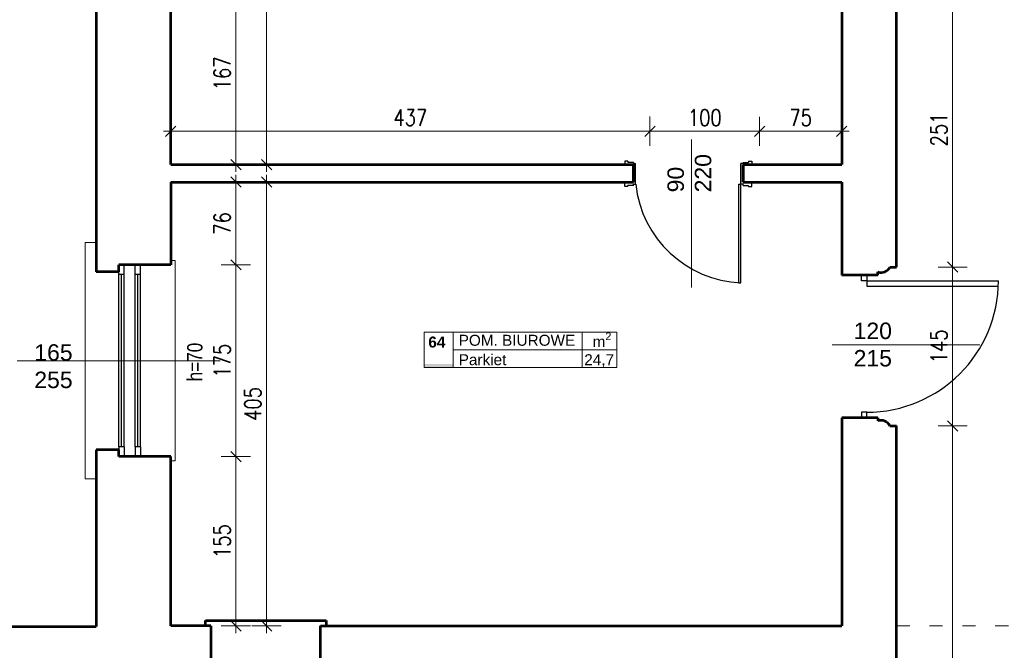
# Model space of a CAD drawing. Header units: millimetres. Extents: x 56977 to 67992, y 30187 to 42235.
# Tile 116 of 130: x 64161 to 65059, y 39674 to 40250. Entities that reach past the tile are written whole.
import ezdxf

# ---------------------------------------------------------------- set-up
doc = ezdxf.new("R2010")
doc.units = ezdxf.units.MM
doc.header["$MEASUREMENT"] = 0
doc.linetypes.add('ACAD_ISO03W100', pattern=[30, 12, -18])
doc.layers.get('0').update_dxf_attribs({"lineweight": 13})
doc.layers.get('DEFPOINTS').update_dxf_attribs({"lineweight": 13})
doc.layers.add('AI-OKNA', color=4, linetype='Continuous')
for name, color, linetype, lineweight in [('AI-OPISY', 3, 'Continuous', 13), ('AI_MURY', 40, 'Continuous', 53), ('AI_WIDOK', 8, 'Continuous', 13), ('OPISY TABELKI', 30, 'Continuous', 13), ('wymiary', 8, 'Continuous', 13)]:
    doc.layers.add(name, color=color, linetype=linetype, lineweight=lineweight)
doc.styles.add('GENERATED_STYLE_2', font='txt.shx')
doc.styles.get("Standard").update_dxf_attribs({"font": 'txt.shx'})
doc.styles.add('Style-ROMANS', font='ROMANS.shx')
doc.styles.add('WYMIAROWY-08', font='ROMANS.shx', dxfattribs={"width": 0.8})
doc.dimstyles.new('DYBY', dxfattribs={"dimscale": 100, "dimtxt": 0.15, "dimasz": 0.05, "dimexe": 0.05, "dimexo": 0.1, "dimgap": 0.05, "dimtad": 1, "dimdec": 0, "dimdsep": 46, "dimlunit": 5, "dimtxsty": 'WYMIAROWY-08', "dimblk": 'M_STRZ', "dimcen": 0.1, "dimse1": 1, "dimse2": 1, "dimclrd": 7, "dimclre": 7, "dimclrt": 1, "dimadec": 0, "dimazin": 0, "dimtfac": 1, "dimtdec": 0, "dimtmove": 2, "dimatfit": 3, "dimldrblk": 'M_STRZ', "dimfxl": 0, "dimtolj": 1, "dimarcsym": 0})

# ---------------------------------------------------------------- blocks, each defined once
blk = doc.blocks.new('M_STRZ')
for p, q in [((0, 2.66), (0, 0)), ((-1.33, 0), (1.33, 0)), ((-0.94, -0.94), (0.94, 0.94)), ((0, 0), (0, -2.66))]:
    blk.add_line(p, q)
blk = doc.blocks.new('*U69')
at = {"layer": 'DEFPOINTS', "color": 0}
for p in [(64960.54, 40275.07), (64960.54, 40024.07), (65011.67, 40024.07)]:
    blk.add_point(p, dxfattribs=at)
at = {"layer": 'wymiary', "color": 7, "lineweight": -2}
blk.add_line((65011.67, 40270.07), (65011.67, 40029.07), dxfattribs=at)
at = {"layer": 'wymiary', "color": 7, "lineweight": -2, "xscale": 5, "yscale": 5, "zscale": 5}
for p, rotation in [((65011.67, 40275.07), 90), ((65011.67, 40024.07), 270)]:
    blk.add_blockref('M_STRZ', p, dxfattribs=dict(at, rotation=rotation))
at = {"layer": 'wymiary', "color": 1, "insert": (64999.17, 40149.57), "char_height": 15, "attachment_point": 5, "rotation": 90, "style": 'WYMIAROWY-08'}
blk.add_mtext('251', dxfattribs=at)
blk = doc.blocks.new('*D1602')
at = {"layer": 'DEFPOINTS'}
for p in [(64960.54, 40275.07), (64999.17, 40165.9), (64960.54, 40024.07), (65011.67, 40024.07)]:
    blk.add_point(p, dxfattribs=at)
at = {"layer": 'wymiary', "color": 7}
blk.add_blockref('*U69', (0, 0), dxfattribs=at)
blk = doc.blocks.new('*U70')
at = {"layer": 'DEFPOINTS', "color": 0}
for p in [(64966.08, 40024.07), (64966.08, 39879.07), (65011.67, 39879.07)]:
    blk.add_point(p, dxfattribs=at)
at = {"layer": 'wymiary', "color": 7, "lineweight": -2}
blk.add_line((65011.67, 40019.07), (65011.67, 39884.07), dxfattribs=at)
at = {"layer": 'wymiary', "color": 7, "lineweight": -2, "xscale": 5, "yscale": 5, "zscale": 5}
for p, rotation in [((65011.67, 40024.07), 90), ((65011.67, 39879.07), 270)]:
    blk.add_blockref('M_STRZ', p, dxfattribs=dict(at, rotation=rotation))
at = {"layer": 'wymiary', "color": 1, "insert": (64999.17, 39951.57), "char_height": 15, "attachment_point": 5, "rotation": 90, "style": 'WYMIAROWY-08'}
blk.add_mtext('145', dxfattribs=at)
blk = doc.blocks.new('*D1603')
at = {"layer": 'DEFPOINTS'}
for p in [(64966.08, 40024.07), (64999.17, 39967.05), (64966.08, 39879.07), (65011.67, 39879.07)]:
    blk.add_point(p, dxfattribs=at)
at = {"layer": 'wymiary', "color": 7}
blk.add_blockref('*U70', (0, 0), dxfattribs=at)
blk = doc.blocks.new('*U126')
at = {"layer": 'DEFPOINTS', "color": 0}
for p in [(64332.75, 40101.57), (64332.75, 39696.57), (64385.87, 39696.57)]:
    blk.add_point(p, dxfattribs=at)
at = {"layer": 'wymiary', "color": 7, "lineweight": -2}
blk.add_line((64385.87, 40096.57), (64385.87, 39701.57), dxfattribs=at)
at = {"layer": 'wymiary', "color": 7, "lineweight": -2, "xscale": 5, "yscale": 5, "zscale": 5}
for p, rotation in [((64385.87, 40101.57), 90), ((64385.87, 39696.57), 270)]:
    blk.add_blockref('M_STRZ', p, dxfattribs=dict(at, rotation=rotation))
at = {"layer": 'wymiary', "color": 1, "insert": (64373.37, 39899.07), "char_height": 15, "attachment_point": 5, "rotation": 90, "style": 'WYMIAROWY-08'}
blk.add_mtext('405', dxfattribs=at)
blk = doc.blocks.new('*D1659')
at = {"layer": 'DEFPOINTS'}
for p in [(64332.75, 40101.57), (64373.37, 39915.4), (64332.75, 39696.57), (64385.87, 39696.57)]:
    blk.add_point(p, dxfattribs=at)
at = {"layer": 'wymiary', "color": 7}
blk.add_blockref('*U126', (0, 0), dxfattribs=at)
blk = doc.blocks.new('*U211')
at = {"layer": 'DEFPOINTS', "color": 0}
for p in [(64966.08, 39879.07), (64966.08, 39391.07), (65011.67, 39391.07)]:
    blk.add_point(p, dxfattribs=at)
at = {"layer": 'wymiary', "color": 7, "lineweight": -2}
blk.add_line((65011.67, 39874.07), (65011.67, 39396.07), dxfattribs=at)
at = {"layer": 'wymiary', "color": 7, "lineweight": -2, "xscale": 5, "yscale": 5, "zscale": 5}
for p, rotation in [((65011.67, 39879.07), 90), ((65011.67, 39391.07), 270)]:
    blk.add_blockref('M_STRZ', p, dxfattribs=dict(at, rotation=rotation))
at = {"layer": 'wymiary', "color": 1, "insert": (64999.17, 39635.07), "char_height": 15, "attachment_point": 5, "rotation": 90, "style": 'WYMIAROWY-08'}
blk.add_mtext('488', dxfattribs=at)
blk = doc.blocks.new('*D1744')
at = {"layer": 'DEFPOINTS'}
for p in [(64966.08, 39879.07), (64999.17, 39651.4), (64966.08, 39391.07), (65011.67, 39391.07)]:
    blk.add_point(p, dxfattribs=at)
at = {"layer": 'wymiary', "color": 7}
blk.add_blockref('*U211', (0, 0), dxfattribs=at)
blk = doc.blocks.new('*U215')
at = {"layer": 'DEFPOINTS', "color": 0}
for p in [(64377.71, 40522.57), (64377.71, 40117.57), (64385.87, 40117.57)]:
    blk.add_point(p, dxfattribs=at)
at = {"layer": 'wymiary', "color": 7, "lineweight": -2}
blk.add_line((64385.87, 40517.57), (64385.87, 40122.57), dxfattribs=at)
at = {"layer": 'wymiary', "color": 7, "lineweight": -2, "xscale": 5, "yscale": 5, "zscale": 5}
for p, rotation in [((64385.87, 40522.57), 90), ((64385.87, 40117.57), 270)]:
    blk.add_blockref('M_STRZ', p, dxfattribs=dict(at, rotation=rotation))
at = {"layer": 'wymiary', "color": 1, "insert": (64373.37, 40320.07), "char_height": 15, "attachment_point": 5, "rotation": 90, "style": 'WYMIAROWY-08'}
blk.add_mtext('405', dxfattribs=at)
blk = doc.blocks.new('*D1748')
at = {"layer": 'DEFPOINTS'}
for p in [(64377.71, 40522.57), (64398.37, 40336.4), (64377.71, 40117.57), (64385.87, 40117.57)]:
    blk.add_point(p, dxfattribs=at)
at = {"layer": 'wymiary', "color": 7}
blk.add_blockref('*U215', (0, 0), dxfattribs=at)
blk = doc.blocks.new('*U799')
at = {"layer": 'DEFPOINTS', "color": 0}
for p in [(64321.46, 40284.07), (64321.46, 40117.57), (64357.91, 40117.57)]:
    blk.add_point(p, dxfattribs=at)
at = {"layer": 'wymiary', "color": 7, "lineweight": -2}
blk.add_line((64357.91, 40279.07), (64357.91, 40122.57), dxfattribs=at)
at = {"layer": 'wymiary', "color": 7, "lineweight": -2, "xscale": 5, "yscale": 5, "zscale": 5}
for p, rotation in [((64357.91, 40284.07), 90), ((64357.91, 40117.57), 270)]:
    blk.add_blockref('M_STRZ', p, dxfattribs=dict(at, rotation=rotation))
at = {"layer": 'wymiary', "color": 1, "insert": (64345.41, 40200.82), "char_height": 15, "attachment_point": 5, "rotation": 90, "style": 'WYMIAROWY-08'}
blk.add_mtext('167', dxfattribs=at)
blk = doc.blocks.new('*D2332')
at = {"layer": 'DEFPOINTS'}
for p in [(64321.46, 40284.07), (64345.41, 40216.3), (64321.46, 40117.57), (64357.91, 40117.57)]:
    blk.add_point(p, dxfattribs=at)
at = {"layer": 'wymiary', "color": 7}
blk.add_blockref('*U799', (0, 0), dxfattribs=at)
blk = doc.blocks.new('*U800')
at = {"layer": 'DEFPOINTS', "color": 0}
for p in [(64298.54, 40101.57), (64298.54, 40026.07), (64357.91, 40026.07)]:
    blk.add_point(p, dxfattribs=at)
at = {"layer": 'wymiary', "color": 7, "lineweight": -2}
blk.add_line((64357.91, 40096.57), (64357.91, 40031.07), dxfattribs=at)
at = {"layer": 'wymiary', "color": 7, "lineweight": -2, "xscale": 5, "yscale": 5, "zscale": 5}
for p, rotation in [((64357.91, 40101.57), 90), ((64357.91, 40026.07), 270)]:
    blk.add_blockref('M_STRZ', p, dxfattribs=dict(at, rotation=rotation))
at = {"layer": 'wymiary', "color": 1, "insert": (64345.41, 40063.82), "char_height": 15, "attachment_point": 5, "rotation": 90, "style": 'WYMIAROWY-08'}
blk.add_mtext('76', dxfattribs=at)
blk = doc.blocks.new('*D2333')
at = {"layer": 'DEFPOINTS'}
for p in [(64298.54, 40101.57), (64345.41, 40074.44), (64298.54, 40026.07), (64357.91, 40026.07)]:
    blk.add_point(p, dxfattribs=at)
at = {"layer": 'wymiary', "color": 7}
blk.add_blockref('*U800', (0, 0), dxfattribs=at)
blk = doc.blocks.new('*U801')
at = {"layer": 'DEFPOINTS', "color": 0}
for p in [(64298.54, 40026.07), (64298.54, 39851.07), (64357.91, 39851.07)]:
    blk.add_point(p, dxfattribs=at)
at = {"layer": 'wymiary', "color": 7, "lineweight": -2}
blk.add_line((64357.91, 40021.07), (64357.91, 39856.07), dxfattribs=at)
at = {"layer": 'wymiary', "color": 7, "lineweight": -2, "xscale": 5, "yscale": 5, "zscale": 5}
for p, rotation in [((64357.91, 40026.07), 90), ((64357.91, 39851.07), 270)]:
    blk.add_blockref('M_STRZ', p, dxfattribs=dict(at, rotation=rotation))
at = {"layer": 'wymiary', "color": 1, "insert": (64345.41, 39938.57), "char_height": 15, "attachment_point": 5, "rotation": 90, "style": 'WYMIAROWY-08'}
blk.add_mtext('175', dxfattribs=at)
blk = doc.blocks.new('*D2334')
at = {"layer": 'DEFPOINTS'}
for p in [(64298.54, 40026.07), (64345.41, 39954.05), (64298.54, 39851.07), (64357.91, 39851.07)]:
    blk.add_point(p, dxfattribs=at)
at = {"layer": 'wymiary', "color": 7}
blk.add_blockref('*U801', (0, 0), dxfattribs=at)
blk = doc.blocks.new('*U802')
at = {"layer": 'DEFPOINTS', "color": 0}
for p in [(64298.54, 39851.07), (64298.54, 39696.57), (64357.91, 39696.57)]:
    blk.add_point(p, dxfattribs=at)
at = {"layer": 'wymiary', "color": 7, "lineweight": -2}
blk.add_line((64357.91, 39846.07), (64357.91, 39701.57), dxfattribs=at)
at = {"layer": 'wymiary', "color": 7, "lineweight": -2, "xscale": 5, "yscale": 5, "zscale": 5}
for p, rotation in [((64357.91, 39851.07), 90), ((64357.91, 39696.57), 270)]:
    blk.add_blockref('M_STRZ', p, dxfattribs=dict(at, rotation=rotation))
at = {"layer": 'wymiary', "color": 1, "insert": (64345.41, 39773.82), "char_height": 15, "attachment_point": 5, "rotation": 90, "style": 'WYMIAROWY-08'}
blk.add_mtext('155', dxfattribs=at)
blk = doc.blocks.new('*D2335')
at = {"layer": 'DEFPOINTS'}
for p in [(64298.54, 39851.07), (64345.41, 39789.3), (64298.54, 39696.57), (64357.91, 39696.57)]:
    blk.add_point(p, dxfattribs=at)
at = {"layer": 'wymiary', "color": 7}
blk.add_blockref('*U802', (0, 0), dxfattribs=at)
blk = doc.blocks.new('*U803')
at = {"layer": 'DEFPOINTS', "color": 0}
for p in [(64298.54, 40184.07), (64735.54, 40184.12), (64735.54, 40148)]:
    blk.add_point(p, dxfattribs=at)
at = {"layer": 'wymiary', "color": 7, "lineweight": -2}
blk.add_line((64303.54, 40147.94), (64730.54, 40148), dxfattribs=at)
at = {"layer": 'wymiary', "color": 7, "lineweight": -2, "xscale": 5, "yscale": 5, "zscale": 5}
for p, rotation in [((64298.54, 40147.94), 180.0071924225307), ((64735.54, 40148), 0.007192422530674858)]:
    blk.add_blockref('M_STRZ', p, dxfattribs=dict(at, rotation=rotation))
at = {"layer": 'wymiary', "color": 1, "insert": (64517.04, 40160.47), "char_height": 15, "attachment_point": 5, "rotation": 0.00719, "style": 'WYMIAROWY-08'}
blk.add_mtext('\\H15.000000;437', dxfattribs=at)
blk = doc.blocks.new('*D2336')
at = {"layer": 'DEFPOINTS'}
for p in [(64298.54, 40184.07), (64735.54, 40184.12), (64735.54, 40148), (64500.71, 40135.47)]:
    blk.add_point(p, dxfattribs=at)
at = {"layer": 'wymiary', "color": 7}
blk.add_blockref('*U803', (0, 0), dxfattribs=at)
blk = doc.blocks.new('*U804')
at = {"layer": 'DEFPOINTS', "color": 0}
for p in [(64735.54, 40184.05), (64835.54, 40184.07), (64835.54, 40147.94)]:
    blk.add_point(p, dxfattribs=at)
at = {"layer": 'wymiary', "color": 7, "lineweight": -2}
blk.add_line((64740.54, 40147.92), (64830.54, 40147.94), dxfattribs=at)
at = {"layer": 'wymiary', "color": 7, "lineweight": -2, "xscale": 5, "yscale": 5, "zscale": 5}
for p, rotation in [((64735.54, 40147.92), 180.0104769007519), ((64835.54, 40147.94), 0.01047690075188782)]:
    blk.add_blockref('M_STRZ', p, dxfattribs=dict(at, rotation=rotation))
at = {"layer": 'wymiary', "color": 1, "insert": (64785.54, 40160.43), "char_height": 15, "attachment_point": 5, "rotation": 0.01048, "style": 'WYMIAROWY-08'}
blk.add_mtext('\\H15.000000;100', dxfattribs=at)
blk = doc.blocks.new('*D2337')
at = {"layer": 'DEFPOINTS'}
for p in [(64735.54, 40184.05), (64835.54, 40184.07), (64835.54, 40147.94), (64770.07, 40135.43)]:
    blk.add_point(p, dxfattribs=at)
at = {"layer": 'wymiary', "color": 7}
blk.add_blockref('*U804', (0, 0), dxfattribs=at)
blk = doc.blocks.new('*U805')
at = {"layer": 'DEFPOINTS', "color": 0}
for p in [(64835.54, 40184.07), (64910.54, 40184.07), (64910.54, 40147.96)]:
    blk.add_point(p, dxfattribs=at)
at = {"layer": 'wymiary', "color": 7, "lineweight": -2}
blk.add_line((64840.54, 40147.96), (64905.54, 40147.96), dxfattribs=at)
at = {"layer": 'wymiary', "color": 7, "lineweight": -2, "xscale": 5, "yscale": 5, "zscale": 5, "rotation": 180}
blk.add_blockref('M_STRZ', (64835.54, 40147.96), dxfattribs=at)
at = {"layer": 'wymiary', "color": 7, "lineweight": -2, "xscale": 5, "yscale": 5, "zscale": 5}
blk.add_blockref('M_STRZ', (64910.54, 40147.96), dxfattribs=at)
at = {"layer": 'wymiary', "color": 1, "insert": (64873.04, 40160.46), "char_height": 15, "attachment_point": 5, "style": 'WYMIAROWY-08'}
blk.add_mtext('75', dxfattribs=at)
blk = doc.blocks.new('*D2338')
at = {"layer": 'DEFPOINTS'}
for p in [(64835.54, 40184.07), (64910.54, 40184.07), (64910.54, 40147.96), (64862.41, 40135.46)]:
    blk.add_point(p, dxfattribs=at)
at = {"layer": 'wymiary', "color": 7}
blk.add_blockref('*U805', (0, 0), dxfattribs=at)

msp = doc.modelspace()

# ---------------------------------------------------------------- hatches: boundary and pattern name
at = {"layer": 'OPISY TABELKI', "extrusion": (0, 0, -1)}
msp.add_hatch(color=256, dxfattribs=at).paths.add_polyline_path([(-64556.08, 39932.5), (-64556.08, 39935.46), (-64529.73, 39935.46), (-64529.73, 39932.5)], flags=16)

# ---------------------------------------------------------------- linework, layer by layer
at = {"layer": 'AI-OKNA'}
for p, q in [((64712.54, 40120.57), (64712.54, 40116.57)), ((64715.54, 40120.57), (64712.54, 40120.57)), ((64715.54, 40120.57), (64715.54, 40119.57)), ((64720.54, 40119.57), (64715.54, 40119.57)), ((64720.54, 40119.57), (64720.54, 40118.57)), ((64720.54, 40118.57), (64722.54, 40118.57)), ((64722.54, 40099.57), (64722.54, 40118.57)), ((64820.54, 40118.57), (64818.54, 40118.57)), ((64818.54, 40099.57), (64818.54, 40118.57)), ((64820.54, 40119.57), (64820.54, 40118.57)), ((64820.54, 40119.57), (64825.54, 40119.57)), ((64825.54, 40120.57), (64825.54, 40119.57)), ((64825.54, 40120.57), (64828.54, 40120.57)), ((64828.54, 40120.57), (64828.54, 40116.57)), ((64720.54, 40116.57), (64720.54, 40101.57)), ((64720.54, 40116.57), (64720.54, 40101.57)), ((64820.54, 40116.57), (64820.54, 40101.57)), ((64712.54, 40097.57), (64712.54, 40101.57)), ((64828.54, 40097.57), (64828.54, 40101.57)), ((64715.54, 40097.57), (64712.54, 40097.57)), ((64720.54, 40098.57), (64715.54, 40098.57)), ((64715.54, 40097.57), (64715.54, 40098.57)), ((64720.54, 40099.57), (64722.54, 40099.57)), ((64720.54, 40098.57), (64720.54, 40099.57)), ((64816.54, 40099.57), (64818.54, 40099.57)), ((64816.54, 40009.57), (64816.54, 40099.57)), ((64820.54, 40099.57), (64818.54, 40099.57)), ((64818.54, 40009.57), (64818.54, 40099.57)), ((64820.54, 40098.57), (64820.54, 40099.57)), ((64820.54, 40098.57), (64825.54, 40098.57)), ((64825.54, 40097.57), (64825.54, 40098.57)), ((64825.54, 40097.57), (64828.54, 40097.57)), ((64251.04, 40017.32), (64251.04, 40019.82)), ((64256.04, 40017.32), (64256.04, 40026.07)), ((64266.04, 40017.32), (64266.04, 40026.07)), ((64271.04, 40017.32), (64271.04, 40026.07)), ((64256.04, 40017.32), (64251.04, 40017.32)), ((64251.04, 39859.82), (64251.04, 40017.32)), ((64253.54, 39859.82), (64253.54, 40017.32)), ((64256.04, 39859.82), (64256.04, 40017.32)), ((64271.04, 40017.32), (64266.04, 40017.32)), ((64266.04, 39859.82), (64266.04, 40017.32)), ((64268.54, 39859.82), (64268.54, 40017.32)), ((64271.04, 39859.82), (64271.04, 40017.32)), ((64928.4, 40011.57), (64928.4, 40016.57)), ((64933.4, 40011.57), (64928.4, 40011.57)), ((64933.4, 40016.57), (64933.4, 40011.57)), ((64933.4, 40011.57), (65053.4, 40011.57)), ((64933.4, 40011.57), (64933.4, 40006.57)), ((64816.54, 40009.57), (64818.54, 40009.57)), ((64933.4, 40006.57), (65053.4, 40006.57)), ((64933.4, 39891.57), (64928.4, 39891.57)), ((64928.4, 39891.57), (64928.4, 39886.57)), ((64933.4, 39886.57), (64933.4, 39891.57)), ((64256.04, 39859.82), (64251.04, 39859.82)), ((64251.04, 39859.82), (64251.04, 39857.32)), ((64256.04, 39859.82), (64256.04, 39851.07)), ((64266.04, 39859.82), (64266.04, 39851.07)), ((64271.04, 39859.82), (64266.04, 39859.82)), ((64271.04, 39859.82), (64271.04, 39851.07))]:
    msp.add_line(p, q, dxfattribs=at)
for centre, radius, start, end in [((64823.14, 40110.68), 101.21, 186.30069, 267.39453), ((64933.4, 40011.57), 120, 270, 0)]:
    msp.add_arc(centre, radius, start, end, dxfattribs=at)
at = {"layer": 'AI-OPISY'}
for p, q in [((64773.54, 40140.38), (64773.54, 40005.49)), ((65036.52, 39952.97), (64901.64, 39952.97)), ((64158.49, 39938.57), (64343.58, 39938.57))]:
    msp.add_line(p, q, dxfattribs=at)
at = {"layer": 'AI_MURY'}
for p, q in [((64230.54, 40290.32), (64230.54, 40019.82)), ((64298.54, 40117.57), (64298.54, 40284.07)), ((64910.53, 40282.56), (64910.54, 40184.07)), ((64960.54, 40024.07), (64960.54, 40275.07)), ((64910.54, 40184.07), (64910.54, 40117.57)), ((64298.54, 40117.57), (64720.54, 40117.57)), ((64720.54, 40101.57), (64720.54, 40117.57)), ((64720.54, 40116.57), (64720.54, 40101.57)), ((64720.54, 40116.57), (64720.54, 40101.57)), ((64820.54, 40117.57), (64910.54, 40117.57)), ((64820.54, 40101.57), (64820.54, 40117.57)), ((64820.54, 40116.57), (64820.54, 40101.57)), ((64820.54, 40116.57), (64820.54, 40101.57)), ((64298.54, 40101.57), (64298.54, 40026.07)), ((64298.54, 40101.57), (64720.54, 40101.57)), ((64820.54, 40101.57), (64910.54, 40101.57)), ((64910.54, 40101.57), (64910.54, 40016.57)), ((64251.04, 40019.82), (64230.54, 40019.82)), ((64251.04, 40019.82), (64251.04, 40026.07)), ((64298.54, 40026.07), (64251.04, 40026.07)), ((64943.54, 40016.57), (64943.54, 40019.57)), ((64954.52, 40024.07), (64960.54, 40024.07)), ((64943.54, 40016.57), (64910.54, 40016.57)), ((64943.4, 39886.57), (64910.54, 39886.56)), ((64910.54, 39886.56), (64910.54, 39696.57)), ((64943.4, 39886.57), (64943.4, 39883.57)), ((64954.38, 39879.07), (64960.54, 39879.07)), ((64960.54, 39391.07), (64960.54, 39879.07)), ((64251.04, 39857.32), (64230.54, 39857.32)), ((64230.54, 39857.32), (64230.54, 39696.07)), ((64251.04, 39851.07), (64251.04, 39857.32)), ((64298.54, 39851.07), (64251.04, 39851.07)), ((64298.54, 39696.57), (64298.54, 39851.07)), ((64079.79, 39696.07), (64230.54, 39696.07)), ((64335.19, 39696.57), (64298.54, 39696.57)), ((64330.19, 39696.57), (64330.19, 39701.57)), ((64330.19, 39701.57), (64435.19, 39701.57)), ((64335.19, 39696.57), (64330.19, 39696.57)), ((64335.19, 39696.57), (64335.19, 39626.07)), ((64435.19, 39701.57), (64440.19, 39701.57)), ((64435.19, 39626.07), (64435.19, 39696.57)), ((64435.19, 39696.57), (64910.54, 39696.57)), ((64440.19, 39701.57), (64440.19, 39696.56))]:
    msp.add_line(p, q, dxfattribs=at)
for centre, start, end in [((64946.52, 40027.95), 250.42162, 334.14346), ((64946.38, 39875.19), 25.85654, 109.57838)]:
    msp.add_arc(centre, 8.89, start, end, dxfattribs=at)
at = {"layer": 'AI_WIDOK', "color": 251}
for p, q in [((64220.54, 39830.68), (64220.54, 40046.46)), ((64220.54, 40046.46), (64230.54, 40046.46)), ((64298.54, 40030.07), (64302.54, 40030.07)), ((64302.54, 39847.07), (64302.54, 40030.07)), ((64298.54, 39847.07), (64302.54, 39847.07)), ((64220.54, 39830.68), (64230.54, 39830.68))]:
    msp.add_line(p, q, dxfattribs=at)
at = {"layer": 'AI_WIDOK', "color": 251, "linetype": 'ACAD_ISO03W100'}
msp.add_line((64960.54, 39696.57), (65235.54, 39696.57), dxfattribs=at)
at = {"layer": 'OPISY TABELKI'}
for p, q in [((64529.73, 39964.76), (64705.42, 39964.76)), ((64529.73, 39964.76), (64529.73, 39932.5)), ((64556.08, 39964.76), (64556.08, 39932.5)), ((64673.63, 39964.76), (64673.63, 39932.5)), ((64705.42, 39964.76), (64705.42, 39932.5)), ((64556.08, 39948.63), (64705.42, 39948.63)), ((64529.73, 39932.5), (64705.42, 39932.5))]:
    msp.add_line(p, q, dxfattribs=at)

# ---------------------------------------------------------------- texts
at = {"layer": 'AI-OPISY', "insert": (64751.5, 40092.21), "char_height": 15, "width": 45.2902, "attachment_point": 1, "rotation": 90}
msp.add_mtext('\\fArial|b0|i0|c238|p39;90\\P220', dxfattribs=at)
at = {"layer": 'AI-OPISY', "char_height": 15, "width": 45.2902}
for s, insert, attachment_point in [('\\fArial|b0|i0|c238|p39;120\\P215', (64921.35, 39973.33), 1), ('\\fArial|b0|i0|c238|p39;165\\P255', (64191.49, 39913.36), 8)]:
    msp.add_mtext(s, dxfattribs=dict(at, insert=insert, attachment_point=attachment_point))
at = {"layer": 'AI-OPISY', "insert": (64327.61, 39919.71), "char_height": 14, "attachment_point": 7, "rotation": 90, "line_spacing_factor": 0.722892, "style": 'WYMIAROWY-08'}
msp.add_mtext('\\fArial|b0|i0|c238|p39;h=70', dxfattribs=at)
at = {"layer": 'OPISY TABELKI', "color": 7, "char_height": 10, "width": 168.6591, "attachment_point": 1, "style": 'GENERATED_STYLE_2'}
for s, insert in [('\\fArial|b1|i0|c238|p39;64', (64533.41, 39960.59)), ('\\fArial|b0|i0|c238|p39;POM. BIUROWE       ', (64561.11, 39962.2)), ('\\A1;\\fArial|b0|i0|c238|p39;m\\H7.000000;\\S2^  ;', (64683.28, 39964.35)), ('\\fArial|b0|i0|c238|p39;Parkiet          ', (64561.11, 39944.47)), ('\\fArial|b0|i0|c238|p39;24,7           ', (64675.67, 39944.47))]:
    msp.add_mtext(s, dxfattribs=dict(at, insert=insert))

# ---------------------------------------------------------------- dimensions: what is measured, and where the dimension line sits
at = {"layer": 'wymiary', "color": 7}
for base, p1, p2, angle, picture, middle in [((64385.87, 40117.57), (64377.71, 40522.57), (64377.71, 40117.57), 270, '*D1748', (64398.37, 40336.4)), ((64357.90831066, 40117.56829895), (64321.45649898, 40284.06829895), (64321.45649898, 40117.56829895), 270, '*D2332', (64345.40831066, 40216.29687038)), ((65011.67, 40024.07), (64960.54, 40275.07), (64960.54, 40024.07), 270, '*D1602', (64999.17, 40165.9)), ((64735.54, 40148), (64298.54, 40184.07), (64735.54, 40184.12), 0.00719, '*D2336', (64500.71, 40135.47)), ((64835.54, 40147.94), (64735.54, 40184.05), (64835.54, 40184.07), 0.01048, '*D2337', (64770.07, 40135.43)), ((64910.54, 40147.96), (64835.54, 40184.07), (64910.54, 40184.07), 0, '*D2338', (64862.41, 40135.46)), ((64357.90831066, 40026.06829895), (64298.53528189, 40101.56829895), (64298.53528189, 40026.06829895), 270, '*D2333', (64345.40831066, 40074.43972752)), ((64385.87, 39696.57), (64332.75, 40101.57), (64332.75, 39696.57), 270, '*D1659', (64373.37, 39915.4)), ((64357.91, 39851.07), (64298.54, 40026.07), (64298.54, 39851.07), 270, '*D2334', (64345.41, 39954.05)), ((65011.67, 39879.07), (64966.08, 40024.07), (64966.08, 39879.07), 270, '*D1603', (64999.17, 39967.05)), ((65011.67, 39391.07), (64966.08, 39879.07), (64966.08, 39391.07), 270, '*D1744', (64999.17, 39651.4)), ((64357.90831066, 39696.56829895), (64298.53528189, 39851.06829895), (64298.53528189, 39696.56829895), 270, '*D2335', (64345.40831066, 39789.29687038))]:
    dim = msp.add_linear_dim(base=base, p1=p1, p2=p2, angle=angle, dimstyle='DYBY', override={"dimtad": 0, "dimtxsty": 'Style-ROMANS', "dimcen": 0.001, "dimclrd": 0, "dimclre": 0}, dxfattribs=at)
    dim.commit()
    dim.dimension.update_dxf_attribs({"geometry": picture, "text_midpoint": middle, "dimtype": 128})

doc.saveas('drawing.dxf')
